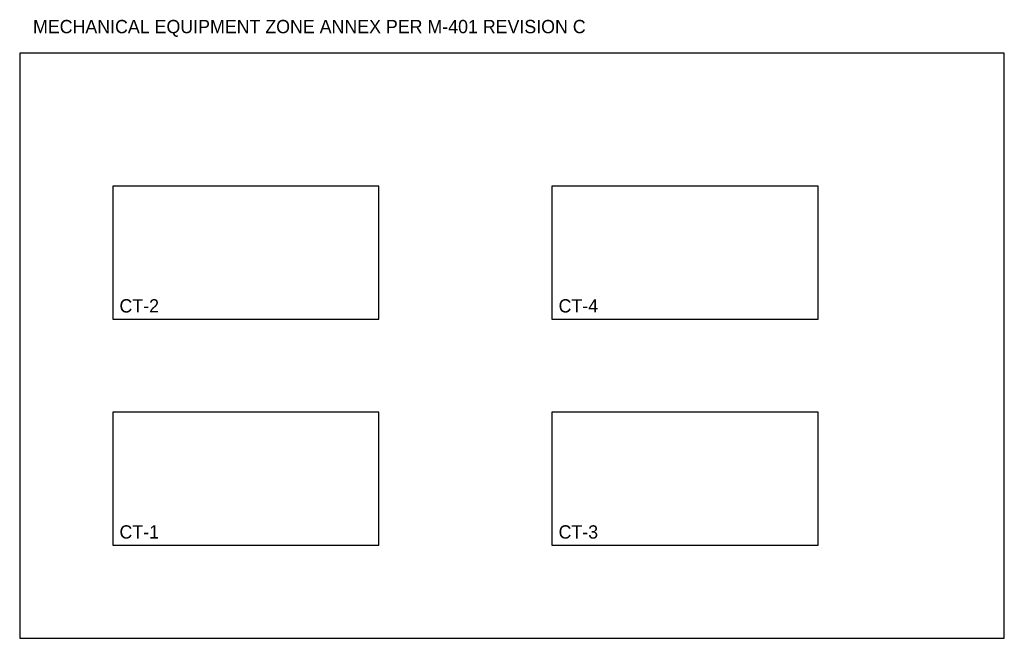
# Model space of a CAD drawing. Header units: feet. Extents: x -10 to 236, y -70 to 269.
# Tile 2 of 3: x 10 to 84, y 210 to 257. Entities that reach past the tile are written whole.
import ezdxf

# ---------------------------------------------------------------- set-up
doc = ezdxf.new("R2010")
doc.units = ezdxf.units.FT
doc.header["$MEASUREMENT"] = 0
for name, color, linetype in [('G-ANNO', 8, 'Continuous'), ('M-CTWR-PLAN', 3, 'Continuous'), ('M-EQPM-ZONE', 8, 'Continuous')]:
    doc.layers.add(name, color=color, linetype=linetype)

msp = doc.modelspace()

# ---------------------------------------------------------------- linework, layer by layer
at = {"layer": 'M-CTWR-PLAN'}
for points in [[(17, 234), (37, 234), (37, 244), (17, 244)], [(50, 234), (70, 234), (70, 244), (50, 244)], [(17, 217), (37, 217), (37, 227), (17, 227)], [(50, 217), (70, 217), (70, 227), (50, 227)]]:
    msp.add_lwpolyline(points, close=True, dxfattribs=at)
at = {"layer": 'M-EQPM-ZONE'}
msp.add_lwpolyline([(10, 210), (84, 210), (84, 254), (10, 254)], close=True, dxfattribs=at)

# ---------------------------------------------------------------- texts
at = {"layer": 'G-ANNO'}
for s, p in [('MECHANICAL EQUIPMENT ZONE ANNEX PER M-401 REVISION C', (11, 255.5)), ('CT-2', (17.5, 234.5)), ('CT-4', (50.5, 234.5)), ('CT-1', (17.5, 217.5)), ('CT-3', (50.5, 217.5))]:
    msp.add_text(s, height=1, dxfattribs=at).set_placement(p)

doc.saveas('drawing.dxf')
